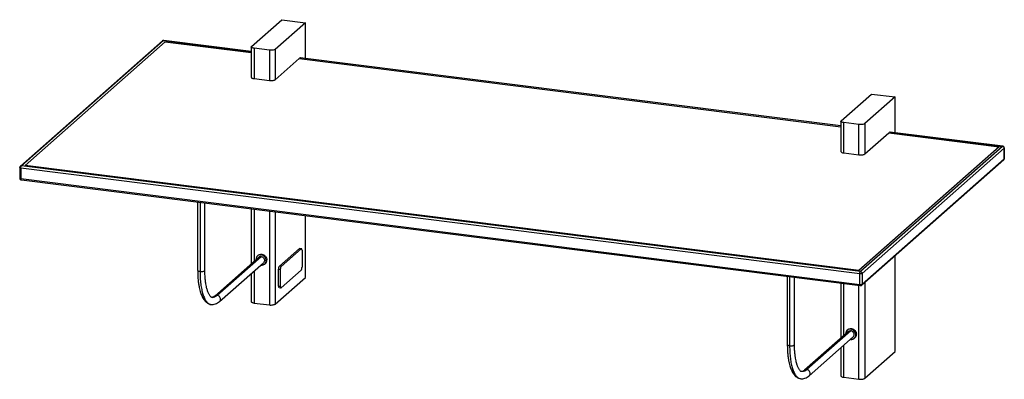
# Paper-space layout '_Dimetric' of a CAD drawing. Header units: millimetres. Extents: x 5688 to 6782, y -2153 to -1754.
import ezdxf

# ---------------------------------------------------------------- set-up
doc = ezdxf.new("R2010")
doc.units = ezdxf.units.MM

psp = doc.layouts.new('_Dimetric')

# ---------------------------------------------------------------- linework, layer by layer
at = {"color": 7, "linetype": 'Continuous', "lineweight": 25}
for p, q in [((5946, -1783.4), (5979.6, -1753.8)), ((6005.7, -1757.1), (5972.2, -1786.7)), ((5979.6, -1753.8), (6005.7, -1757.1)), ((6005.7, -1796.7), (6005.7, -1757.1)), ((5846.9, -1777.4), (5689.2, -1916.4)), ((5690.5, -1916), (5848.2, -1777)), ((5694.4, -1915.5), (5849.9, -1778.3)), ((5848.2, -1777), (5945.6, -1789.3)), ((5945.6, -1789.1), (5848.4, -1776.9)), ((5849.9, -1778.3), (5945.6, -1790.3)), ((5945.6, -1784), (5945.6, -1817.7)), ((5965.7, -1787.7), (5948.9, -1785.5)), ((5948.9, -1785.5), (5948.9, -1819.2)), ((5965.7, -1787.7), (5965.7, -1821.4)), ((5972.2, -1786.7), (5972.2, -1820.4)), ((5972.2, -1820.4), (5998.7, -1797)), ((5998.7, -1797), (6600.4, -1872.8)), ((6600.4, -1871.8), (5999.7, -1796.1)), ((5999.8, -1796), (5999.9, -1795.9)), ((6600.4, -1871.6), (5999.9, -1796)), ((5948.9, -1819.2), (5965.7, -1821.4)), ((6600.7, -1865.9), (6634.3, -1836.3)), ((6634.3, -1836.3), (6660.5, -1839.6)), ((6660.5, -1839.6), (6626.9, -1869.2)), ((6660.5, -1879.2), (6660.5, -1839.6)), ((6600.4, -1866.5), (6600.4, -1900.2)), ((6620.5, -1870.2), (6603.7, -1868)), ((6603.7, -1901.7), (6603.7, -1868)), ((6626.9, -1869.2), (6626.9, -1902.9)), ((6620.5, -1903.9), (6620.5, -1870.2)), ((6626.9, -1902.9), (6653.5, -1879.5)), ((6653.5, -1879.5), (6776, -1894.9)), ((6654.5, -1878.6), (6779.9, -1894.4)), ((6654.6, -1878.5), (6654.7, -1878.4)), ((6780.1, -1894.3), (6654.6, -1878.5)), ((6603.7, -1901.7), (6620.5, -1903.9)), ((6776, -1894.9), (6620.4, -2032.1)), ((6779.9, -1894.4), (6622.2, -2033.4)), ((6781.7, -1896.5), (6624.1, -2035.5)), ((6780.1, -1894.3), (6779.9, -1894.4)), ((6781.9, -1896.3), (6781.7, -1896.5)), ((6781.7, -1908.3), (6781.7, -1896.5)), ((6781.9, -1908), (6781.9, -1896.2)), ((6623.5, -2048.6), (6781.2, -1909.5)), ((6624.1, -2047.3), (6781.7, -1908.3)), ((6781.7, -1908.3), (6781.8, -1908)), ((5688.5, -1917.9), (5688.5, -1929.7)), ((6621.5, -2035.9), (5689.8, -1918.6)), ((5689.8, -1918.6), (5689.8, -1930.3)), ((6622.2, -2033.4), (5690.5, -1916)), ((6620.4, -2032.1), (5694.4, -1915.5)), ((5689.8, -1930.3), (6621.5, -2047.7)), ((5690.3, -1931.7), (6621.9, -2049.1)), ((5886.1, -1956.4), (5886.1, -2032)), ((5888.7, -1956.7), (5888.7, -2033.3)), ((5894.1, -2032), (5894.1, -1957.4)), ((5945.6, -1963.9), (5945.6, -2024.9)), ((5948.9, -1964.3), (5948.9, -2022)), ((5965.7, -1966.4), (5965.7, -2070.5)), ((5972.2, -1967.2), (5972.2, -2069.5)), ((6005.7, -2039.9), (6005.7, -1971.4)), ((5976.9, -2027.6), (5999.2, -2008)), ((6001.1, -2008.2), (5978.8, -2027.8)), ((5999.2, -2008), (5999.5, -2007.9)), ((5999.2, -2008), (6001.1, -2008.2)), ((6001.4, -2008.1), (5999.5, -2007.8)), ((6002, -2009.8), (6002, -2028.6)), ((5953.9, -2017.6), (5905.1, -2060.6)), ((5907.8, -2059.8), (5956.6, -2016.8)), ((5951, -2019.9), (5951, -2020.1)), ((5953.3, -2015.4), (5952.6, -2016.1)), ((5962.2, -2021.3), (5962.9, -2020.6)), ((6660.5, -2122.4), (6660.5, -2015.9)), ((5910.4, -2066.6), (5959.2, -2023.6)), ((5948.9, -2032.7), (5948.9, -2068.4)), ((5960.6, -2025.1), (5961.3, -2024.4)), ((5976, -2030.7), (5977.9, -2031)), ((5976, -2049.6), (5976, -2030.7)), ((5978.8, -2027.8), (5976.9, -2027.6)), ((5977.9, -2031), (5977.9, -2049.8)), ((5978.8, -2051.4), (6001.1, -2031.8)), ((5945.6, -2035.5), (5945.6, -2066.8)), ((5972.2, -2069.5), (6005.7, -2039.9)), ((6540.9, -2038.9), (6540.9, -2114.5)), ((6543.5, -2039.2), (6543.5, -2115.8)), ((6548.9, -2114.5), (6548.9, -2039.9)), ((6621.5, -2047.7), (6621.5, -2035.9)), ((6624.1, -2035.5), (6624.1, -2047.3)), ((5976, -2049.6), (5977.9, -2049.8)), ((5976.6, -2051.3), (5978.5, -2051.5)), ((6600.4, -2046.4), (6600.4, -2107.4)), ((6603.7, -2104.5), (6603.7, -2046.8)), ((6620.5, -2153), (6620.5, -2048.9)), ((6626.9, -2045.6), (6626.9, -2152)), ((5901.8, -2061.9), (5902.1, -2062.1)), ((5901, -2069.9), (5901.1, -2069.9)), ((5948.9, -2068.4), (5965.7, -2070.5)), ((6611.4, -2099.3), (6562.6, -2142.3)), ((6608.1, -2097.9), (6607.4, -2098.6)), ((6608.7, -2100.1), (6559.9, -2143.1)), ((6565.2, -2149.1), (6614, -2106.1)), ((6605.8, -2102.4), (6605.8, -2102.6)), ((6605.8, -2102.4), (6605.8, -2102.6)), ((6615.3, -2107.6), (6616, -2106.9)), ((6617.7, -2103.1), (6617, -2103.8)), ((6600.4, -2118), (6600.4, -2149.3)), ((6603.7, -2150.9), (6603.7, -2115.2)), ((6626.9, -2152), (6660.5, -2122.4)), ((6555.8, -2152.4), (6555.9, -2152.4)), ((6603.7, -2150.9), (6620.5, -2153))]:
    psp.add_line(p, q, dxfattribs=at)
at = {"color": 7, "linetype": 'Continuous', "lineweight": 25, "flags": 128}
psp.add_lwpolyline([(6611.1, -2108.6), (6611.4, -2108.7), (6613.5, -2108.6), (6615.3, -2107.6), (6616.6, -2105.9), (6617, -2103.8), (6616.6, -2101.5), (6615.3, -2099.6), (6613.5, -2098.1), (6611.4, -2097.4), (6609.2, -2097.6), (6607.4, -2098.6), (6606.2, -2100.2), (6605.8, -2102.4), (6605.8, -2102.4)], dxfattribs=at)
at = {"color": 7, "linetype": 'Continuous', "lineweight": 25}
for points, knots in [([(5848.4, -1776.9), (5848.4, -1776.9), (5848.3, -1776.8), (5848, -1776.9), (5847.5, -1777), (5847, -1777.2), (5846.9, -1777.4), (5846.8, -1777.4)], [0, 0, 0, 0, 0.001743, 0.251701, 0.495309, 0.942455, 1, 1, 1, 1]), ([(5846.9, -1777.4), (5846.9, -1777.3), (5847.1, -1777.1), (5847.6, -1777), (5848, -1777), (5848.2, -1777)], [0, 0, 0, 0, 0.12517, 0.579623, 1, 1, 1, 1]), ([(5848.4, -1776.9), (5848.4, -1776.9), (5848.4, -1776.8), (5848.3, -1776.9), (5848.2, -1777)], [0, 0, 0, 0, 0.087372, 1, 1, 1, 1]), ([(5948.9, -1785.5), (5948.2, -1785.4), (5946.9, -1785.2), (5945.8, -1784.6), (5945.5, -1783.9), (5945.8, -1783.6), (5946, -1783.4)], [0, 0, 0, 0, 0.270261, 0.562429, 0.789736, 1, 1, 1, 1]), ([(5972.2, -1786.7), (5971.8, -1786.9), (5971.1, -1787.3), (5969.3, -1787.7), (5967.4, -1787.8), (5966.2, -1787.7), (5965.7, -1787.7)], [0, 0, 0, 0, 0.270261, 0.562429, 0.789736, 1, 1, 1, 1]), ([(5999.9, -1795.9), (6000, -1795.9), (6000.2, -1795.7), (6000.3, -1795.9), (6000.4, -1796)], [0, 0, 0, 0, 0.590482, 1, 1, 1, 1]), ([(5945.7, -1817.7), (5945.7, -1817.7), (5945.5, -1818), (5946.2, -1818.5), (5947.3, -1819), (5948.4, -1819.2), (5948.9, -1819.2)], [0, 0, 0, 0, 0.051988, 0.431547, 0.726844, 1, 1, 1, 1]), ([(5965.7, -1821.4), (5966.4, -1821.4), (5967.8, -1821.5), (5969.9, -1821.3), (5971.4, -1820.9), (5971.9, -1820.6), (5972.2, -1820.4)], [0, 0, 0, 0, 0.270261, 0.562429, 0.789736, 1, 1, 1, 1]), ([(6603.7, -1868), (6603, -1867.9), (6601.7, -1867.7), (6600.6, -1867.1), (6600.3, -1866.4), (6600.6, -1866.1), (6600.7, -1865.9)], [0, 0, 0, 0, 0.270261, 0.562429, 0.789736, 1, 1, 1, 1]), ([(6626.9, -1869.2), (6626.6, -1869.4), (6625.9, -1869.8), (6624.1, -1870.2), (6622.1, -1870.3), (6621, -1870.2), (6620.5, -1870.2)], [0, 0, 0, 0, 0.270261, 0.562429, 0.789736, 1, 1, 1, 1]), ([(6654.7, -1878.4), (6654.8, -1878.3), (6655, -1878.2), (6655.1, -1878.4), (6655.1, -1878.5)], [0, 0, 0, 0, 0.590482, 1, 1, 1, 1]), ([(6600.5, -1900.2), (6600.5, -1900.2), (6600.3, -1900.5), (6600.9, -1901), (6602.1, -1901.5), (6603.2, -1901.7), (6603.7, -1901.7)], [0, 0, 0, 0, 0.0519885, 0.4315472, 0.7268443, 1, 1, 1, 1]), ([(6781.7, -1896.5), (6781.7, -1896.2), (6781.6, -1895.6), (6781.1, -1894.9), (6780.5, -1894.5), (6780.1, -1894.4), (6779.9, -1894.4)], [0, 0, 0, 0, 0.270261, 0.562429, 0.789736, 1, 1, 1, 1]), ([(6781.9, -1896.3), (6781.8, -1896.1), (6781.8, -1895.7), (6781.6, -1895.2), (6781.4, -1894.9), (6781.1, -1894.6), (6780.6, -1894.4), (6780.3, -1894.3), (6780.1, -1894.3)], [0, 0, 0, 0, 0.224986, 0.361049, 0.5, 0.638951, 0.775014, 1, 1, 1, 1]), ([(6620.5, -1903.9), (6621.2, -1903.9), (6622.6, -1904), (6624.7, -1903.8), (6626.2, -1903.4), (6626.7, -1903.1), (6626.9, -1902.9)], [0, 0, 0, 0, 0.270261, 0.562429, 0.789736, 1, 1, 1, 1]), ([(6781.1, -1909.5), (6781.2, -1909.5), (6781.5, -1909.3), (6781.8, -1908.7), (6781.8, -1908.3), (6781.9, -1908)], [0, 0, 0, 0, 0.2002722, 0.6010966, 1, 1, 1, 1]), ([(6781.2, -1909.5), (6781.2, -1909.5), (6781.4, -1909.3), (6781.7, -1908.9), (6781.7, -1908.5), (6781.7, -1908.3)], [0, 0, 0, 0, 0.12517, 0.579623, 1, 1, 1, 1]), ([(5689.2, -1916.4), (5689.2, -1916.4), (5689, -1916.6), (5688.7, -1917), (5688.6, -1917.5), (5688.5, -1917.7), (5688.5, -1917.9), (5688.5, -1917.9)], [0, 0, 0, 0, 0.0622524, 0.5071654, 0.7495563, 0.9982653, 1, 1, 1, 1]), ([(5689.8, -1918.6), (5689.5, -1918.5), (5689, -1918.4), (5688.6, -1918.2), (5688.5, -1918), (5688.5, -1917.9), (5688.5, -1917.9)], [0, 0, 0, 0, 0.331672, 0.690229, 0.969186, 1, 1, 1, 1]), ([(5689.2, -1916.4), (5689.3, -1916.4), (5689.4, -1916.2), (5689.9, -1916), (5690.3, -1916), (5690.5, -1916)], [0, 0, 0, 0, 0.0892893, 0.5623808, 1, 1, 1, 1]), ([(5689.8, -1918.6), (5689.8, -1918.3), (5689.8, -1917.7), (5690, -1916.9), (5690.3, -1916.3), (5690.4, -1916.1), (5690.5, -1916)], [0, 0, 0, 0, 0.270261, 0.562429, 0.789736, 1, 1, 1, 1]), ([(5688.5, -1929.7), (5688.5, -1929.9), (5688.6, -1930.3), (5688.8, -1930.7), (5689, -1931.1), (5689.4, -1931.4), (5689.8, -1931.6), (5690.1, -1931.7), (5690.3, -1931.7)], [0, 0, 0, 0, 0.230499, 0.366615, 0.513892, 0.670165, 0.83888, 1, 1, 1, 1]), ([(5688.5, -1929.7), (5688.5, -1929.7), (5688.5, -1929.8), (5688.7, -1930), (5689.2, -1930.2), (5689.6, -1930.3), (5689.8, -1930.3)], [0, 0, 0, 0, 0.051988, 0.431547, 0.726844, 1, 1, 1, 1]), ([(5689.8, -1930.3), (5689.8, -1930.6), (5689.8, -1931.1), (5690, -1931.6), (5690.2, -1931.7), (5690.3, -1931.7)], [0, 0, 0, 0, 0.351168, 0.730801, 1, 1, 1, 1]), ([(6002, -2009.8), (6001.9, -2009.5), (6001.9, -2008.8), (6001.7, -2008.2), (6001.4, -2008), (6001.2, -2008.1), (6001.1, -2008.2)], [0, 0, 0, 0, 0.270261, 0.562429, 0.789736, 1, 1, 1, 1]), ([(5962.2, -2021.3), (5962.1, -2020.5), (5961.9, -2019), (5960.6, -2017), (5958.8, -2015.5), (5956.6, -2014.8), (5954.4, -2014.9), (5952.5, -2015.9), (5951.3, -2017.7), (5950.8, -2019.2), (5951, -2020), (5951, -2020.1)], [0, 0, 0, 0, 0.123081, 0.246162, 0.369244, 0.492327, 0.615409, 0.738492, 0.861575, 0.984658, 1, 1, 1, 1]), ([(5962.2, -2021.3), (5962.1, -2020.5), (5961.9, -2019), (5960.6, -2017), (5958.8, -2015.5), (5956.6, -2014.8), (5954.4, -2014.9), (5952.5, -2015.9), (5951.2, -2017.7), (5951.1, -2019.1), (5951, -2019.9)], [0, 0, 0, 0, 0.124999, 0.249998, 0.374998, 0.499998, 0.624998, 0.749999, 0.874999, 1, 1, 1, 1]), ([(5953.3, -2015.4), (5953.3, -2015.4), (5953.7, -2014.9), (5955.1, -2014.3), (5957.3, -2014.1), (5959.5, -2014.9), (5961.4, -2016.3), (5962.6, -2018.4), (5962.8, -2019.9), (5962.9, -2020.6)], [0, 0, 0, 0, 0.000002, 0.166669, 0.333337, 0.500003, 0.66667, 0.833335, 1, 1, 1, 1]), ([(5956.6, -2016.8), (5956.1, -2016.8), (5955.1, -2016.8), (5954.3, -2017.3), (5953.9, -2017.6)], [0, 0, 0, 0, 0.480217, 1, 1, 1, 1]), ([(5956.3, -2026.1), (5956.4, -2026.2), (5957.2, -2026.4), (5958.8, -2026.2), (5960.6, -2025.2), (5961.9, -2023.5), (5962.1, -2022), (5962.2, -2021.3)], [0, 0, 0, 0, 0.030227, 0.272671, 0.515116, 0.757558, 1, 1, 1, 1]), ([(5956.3, -2026.1), (5956.4, -2026.2), (5957.2, -2026.4), (5958.8, -2026.2), (5960.6, -2025.2), (5961.9, -2023.5), (5962.1, -2022), (5962.2, -2021.3)], [0, 0, 0, 0, 0.030227, 0.272672, 0.515116, 0.757558, 1, 1, 1, 1]), ([(5956.6, -2016.8), (5957.1, -2016.9), (5958, -2017.1), (5959.3, -2018.2), (5960.1, -2019.5), (5960.4, -2021), (5960.2, -2022.5), (5959.5, -2023.2), (5959.2, -2023.6)], [0, 0, 0, 0, 0.160072, 0.333333, 0.506594, 0.666667, 0.826739, 1, 1, 1, 1]), ([(5961.3, -2024.4), (5961.3, -2024.4), (5961.9, -2024.1), (5962.6, -2022.8), (5962.8, -2021.4), (5962.9, -2020.6)], [0, 0, 0, 0, 0.000013, 0.500006, 1, 1, 1, 1]), ([(5886.1, -2032), (5886.1, -2032), (5886, -2032.2), (5886.4, -2032.6), (5887.3, -2033.1), (5888.2, -2033.2), (5888.7, -2033.3)], [0, 0, 0, 0, 0.012768, 0.3504125, 0.6880571, 1, 1, 1, 1]), ([(5886.1, -2032), (5886.1, -2033.9), (5886.2, -2037.5), (5886.5, -2042.5), (5887.1, -2047), (5887.7, -2050.9), (5888.5, -2054.1), (5889.2, -2056.8), (5890.1, -2059.2), (5891.1, -2061.4), (5892.2, -2063.5), (5893.6, -2065.6), (5895.2, -2067.3), (5897, -2068.6), (5898.9, -2069.6), (5900.3, -2069.9), (5901, -2070)], [0, 0, 0, 0, 0.091607, 0.180323, 0.266165, 0.345718, 0.415804, 0.476377, 0.533008, 0.594916, 0.66249, 0.724335, 0.801119, 0.860739, 0.927075, 1, 1, 1, 1]), ([(5888.7, -2033.3), (5889.2, -2033.3), (5890.2, -2033.4), (5891.8, -2033.3), (5893.1, -2033), (5894, -2032.5), (5894.1, -2032.2), (5894.1, -2032)], [0, 0, 0, 0, 0.1951656, 0.4064113, 0.617657, 0.8128226, 1, 1, 1, 1]), ([(5888.7, -2033.3), (5888.7, -2035.7), (5888.8, -2040.6), (5889.5, -2047.4), (5890.5, -2053.5), (5891.8, -2058.8), (5893.6, -2063.2), (5895.5, -2066.5), (5897.7, -2068.7), (5899.6, -2069.9), (5900.7, -2069.9), (5901, -2069.9)], [0, 0, 0, 0, 0.121747, 0.243494, 0.365238, 0.486986, 0.608732, 0.730478, 0.84528, 0.960083, 1, 1, 1, 1]), ([(5902, -2062.1), (5901.8, -2062), (5901.2, -2061.9), (5900.4, -2061.2), (5899.6, -2060.2), (5898.8, -2058.9), (5898.1, -2057.6), (5897.6, -2056.3), (5897.2, -2055.1), (5896.8, -2053.9), (5896.3, -2052.3), (5895.7, -2050.1), (5895.2, -2047), (5894.6, -2043), (5894.2, -2038), (5894.1, -2034.1), (5894.1, -2032)], [0, 0, 0, 0, 0.102833, 0.193942, 0.273224, 0.340989, 0.400154, 0.451083, 0.483805, 0.515802, 0.560787, 0.619958, 0.693382, 0.781137, 0.883312, 1, 1, 1, 1]), ([(5976, -2030.7), (5976.1, -2030.4), (5976.1, -2029.7), (5976.3, -2028.7), (5976.6, -2028), (5976.8, -2027.7), (5976.9, -2027.6)], [0, 0, 0, 0, 0.270261, 0.562429, 0.789736, 1, 1, 1, 1]), ([(5978.8, -2027.8), (5978.7, -2028), (5978.4, -2028.3), (5978.1, -2029.2), (5977.9, -2030.2), (5977.9, -2030.7), (5977.9, -2031)], [0, 0, 0, 0, 0.270261, 0.562429, 0.789736, 1, 1, 1, 1]), ([(6001.1, -2031.8), (6001.2, -2031.6), (6001.5, -2031.3), (6001.8, -2030.4), (6001.9, -2029.5), (6001.9, -2028.9), (6002, -2028.6)], [0, 0, 0, 0, 0.270261, 0.562429, 0.789736, 1, 1, 1, 1]), ([(6621.5, -2035.9), (6621.5, -2035.7), (6621.5, -2035.1), (6621.7, -2034.3), (6621.9, -2033.7), (6622.1, -2033.5), (6622.2, -2033.4)], [0, 0, 0, 0, 0.270261, 0.562429, 0.789736, 1, 1, 1, 1]), ([(6624.1, -2035.5), (6624, -2035.3), (6623.9, -2034.7), (6623.4, -2034), (6622.8, -2033.6), (6622.4, -2033.5), (6622.2, -2033.4)], [0, 0, 0, 0, 0.270261, 0.562429, 0.789736, 1, 1, 1, 1]), ([(6624.1, -2035.5), (6623.9, -2035.6), (6623.6, -2035.8), (6622.9, -2035.9), (6622.1, -2036), (6621.7, -2036), (6621.5, -2035.9)], [0, 0, 0, 0, 0.270261, 0.562429, 0.789736, 1, 1, 1, 1]), ([(5976.6, -2051.3), (5976.6, -2051.3), (5976.4, -2051.3), (5976.2, -2051), (5976.1, -2050.4), (5976.1, -2049.9), (5976, -2049.6)], [0, 0, 0, 0, 0.0519885, 0.4315472, 0.7268443, 1, 1, 1, 1]), ([(5977.9, -2049.8), (5977.9, -2050.2), (5978, -2050.8), (5978.2, -2051.4), (5978.5, -2051.6), (5978.7, -2051.5), (5978.8, -2051.4)], [0, 0, 0, 0, 0.270261, 0.562429, 0.789736, 1, 1, 1, 1]), ([(6621.5, -2047.7), (6621.8, -2047.7), (6622.3, -2047.8), (6623.1, -2047.7), (6623.8, -2047.5), (6624, -2047.4), (6624.1, -2047.3)], [0, 0, 0, 0, 0.270261, 0.562429, 0.789736, 1, 1, 1, 1]), ([(6621.9, -2049.1), (6621.9, -2049.1), (6621.8, -2049.1), (6621.6, -2048.8), (6621.5, -2048.3), (6621.5, -2047.9), (6621.5, -2047.7)], [0, 0, 0, 0, 0.045791, 0.427831, 0.725059, 1, 1, 1, 1]), ([(6621.8, -2049.1), (6621.9, -2049.1), (6622.2, -2049.1), (6622.7, -2049.1), (6623.1, -2048.9), (6623.4, -2048.7), (6623.5, -2048.6)], [0, 0, 0, 0, 0.228119, 0.47477, 0.734473, 1, 1, 1, 1]), ([(6624.1, -2047.3), (6624, -2047.6), (6624, -2048.1), (6623.6, -2048.4), (6623.5, -2048.6)], [0, 0, 0, 0, 0.534183, 1, 1, 1, 1]), ([(5905.1, -2060.6), (5904.6, -2061.1), (5903.4, -2062), (5902.5, -2062.1), (5902, -2062.1)], [0, 0, 0, 0, 0.503704, 1, 1, 1, 1]), ([(5902.3, -2062.1), (5903.2, -2062.1), (5905, -2062), (5906.9, -2060.5), (5907.8, -2059.8)], [0, 0, 0, 0, 0.499999, 1, 1, 1, 1]), ([(5907.8, -2059.8), (5907.3, -2059.8), (5906.4, -2059.8), (5905.4, -2060.2), (5905.1, -2060.6), (5905.1, -2060.6)], [0, 0, 0, 0, 0.480149, 0.999858, 1, 1, 1, 1]), ([(5910.4, -2066.6), (5910.8, -2066.2), (5911.4, -2065.5), (5911.6, -2064.1), (5911.3, -2062.6), (5910.5, -2061.2), (5909.2, -2060.2), (5908.3, -2059.9), (5907.8, -2059.8)], [0, 0, 0, 0, 0.173222, 0.333302, 0.493382, 0.666651, 0.83992, 1, 1, 1, 1]), ([(5901, -2070), (5901.8, -2070.1), (5903.4, -2070.2), (5905.8, -2069.5), (5908.1, -2068.4), (5909.7, -2067.2), (5910.4, -2066.6)], [0, 0, 0, 0, 0.251226, 0.502153, 0.752016, 1, 1, 1, 1]), ([(5945.7, -2066.8), (5945.7, -2066.9), (5945.5, -2067.1), (5946.2, -2067.6), (5947.3, -2068.1), (5948.4, -2068.3), (5948.9, -2068.4)], [0, 0, 0, 0, 0.051988, 0.431547, 0.726844, 1, 1, 1, 1]), ([(5965.7, -2070.5), (5966.4, -2070.6), (5967.8, -2070.7), (5969.9, -2070.5), (5971.4, -2070), (5971.9, -2069.7), (5972.2, -2069.5)], [0, 0, 0, 0, 0.270261, 0.562429, 0.789736, 1, 1, 1, 1]), ([(6617, -2103.8), (6616.9, -2103), (6616.7, -2101.5), (6615.4, -2099.5), (6613.6, -2098), (6611.4, -2097.3), (6609.2, -2097.4), (6607.3, -2098.4), (6606, -2100.2), (6605.8, -2101.6), (6605.8, -2102.4)], [0, 0, 0, 0, 0.125001, 0.250001, 0.375002, 0.500002, 0.625002, 0.750002, 0.875001, 1, 1, 1, 1]), ([(6608.1, -2097.9), (6608.7, -2097.5), (6609.8, -2096.8), (6612.1, -2096.6), (6614.3, -2097.3), (6616.1, -2098.8), (6617.4, -2100.9), (6617.6, -2102.4), (6617.7, -2103.1)], [0, 0, 0, 0, 0.166663, 0.33333, 0.499997, 0.666665, 0.833332, 1, 1, 1, 1]), ([(6608.7, -2100.1), (6609.1, -2099.8), (6609.9, -2099.2), (6610.9, -2099.3), (6611.4, -2099.3)], [0, 0, 0, 0, 0.519783, 1, 1, 1, 1]), ([(6614, -2106.1), (6614.3, -2105.7), (6614.9, -2105), (6615.2, -2103.5), (6614.9, -2102), (6614.1, -2100.7), (6612.8, -2099.6), (6611.8, -2099.4), (6611.4, -2099.3)], [0, 0, 0, 0, 0.173261, 0.333333, 0.493406, 0.666667, 0.839928, 1, 1, 1, 1]), ([(6611.1, -2108.6), (6611.2, -2108.7), (6612, -2108.9), (6613.6, -2108.6), (6615.4, -2107.7), (6616.7, -2106), (6616.9, -2104.5), (6617, -2103.8)], [0, 0, 0, 0, 0.030216, 0.272662, 0.515108, 0.757554, 1, 1, 1, 1]), ([(6616, -2106.9), (6616.5, -2106.4), (6617.5, -2105.4), (6617.6, -2103.9), (6617.7, -2103.1)], [0, 0, 0, 0, 0.499997, 1, 1, 1, 1]), ([(6540.9, -2114.5), (6540.9, -2114.5), (6540.8, -2114.7), (6541.2, -2115.1), (6542.1, -2115.5), (6543, -2115.7), (6543.5, -2115.8)], [0, 0, 0, 0, 0.012768, 0.350413, 0.688057, 1, 1, 1, 1]), ([(6540.9, -2114.5), (6540.9, -2116.4), (6541, -2120), (6541.3, -2125), (6541.9, -2129.5), (6542.5, -2133.4), (6543.3, -2136.6), (6544, -2139.3), (6544.9, -2141.6), (6545.9, -2143.9), (6547, -2146), (6548.4, -2148.1), (6550, -2149.8), (6551.8, -2151.1), (6553.7, -2152.1), (6555.1, -2152.4), (6555.8, -2152.5)], [0, 0, 0, 0, 0.091607, 0.180323, 0.266165, 0.345718, 0.415804, 0.476377, 0.533008, 0.594916, 0.66249, 0.724335, 0.801119, 0.860739, 0.927075, 1, 1, 1, 1]), ([(6543.5, -2115.8), (6544, -2115.8), (6545, -2115.9), (6546.6, -2115.8), (6547.9, -2115.5), (6548.8, -2115), (6548.8, -2114.7), (6548.9, -2114.5)], [0, 0, 0, 0, 0.1951656, 0.4064113, 0.617657, 0.8128226, 1, 1, 1, 1]), ([(6543.5, -2115.8), (6543.5, -2118.2), (6543.6, -2123.1), (6544.2, -2129.9), (6545.2, -2136), (6546.6, -2141.3), (6548.3, -2145.7), (6550.3, -2149), (6552.5, -2151.2), (6554.3, -2152.4), (6555.5, -2152.4), (6555.8, -2152.4)], [0, 0, 0, 0, 0.121747, 0.243494, 0.365238, 0.486986, 0.608732, 0.730478, 0.84528, 0.960083, 1, 1, 1, 1]), ([(6556.8, -2144.6), (6556.6, -2144.5), (6556, -2144.4), (6555.2, -2143.7), (6554.4, -2142.7), (6553.6, -2141.4), (6552.9, -2140.1), (6552.4, -2138.8), (6551.9, -2137.6), (6551.5, -2136.4), (6551.1, -2134.8), (6550.5, -2132.6), (6550, -2129.5), (6549.4, -2125.5), (6549, -2120.5), (6548.9, -2116.6), (6548.9, -2114.5)], [0, 0, 0, 0, 0.1028333, 0.1939425, 0.2732241, 0.3409886, 0.4001539, 0.4510829, 0.4838046, 0.5158021, 0.5607869, 0.6199577, 0.6933818, 0.7811367, 0.8833117, 1, 1, 1, 1]), ([(6562.6, -2142.3), (6561.8, -2142.9), (6560.2, -2144.1), (6558.3, -2144.8), (6557.2, -2144.5), (6556.8, -2144.5)], [0, 0, 0, 0, 0.403428, 0.806854, 1, 1, 1, 1]), ([(6562.6, -2142.3), (6562.1, -2142.3), (6561.2, -2142.3), (6560.2, -2142.7), (6559.9, -2143.1), (6559.9, -2143.1)], [0, 0, 0, 0, 0.480149, 0.999858, 1, 1, 1, 1]), ([(6565.2, -2149.1), (6565.5, -2148.7), (6566.2, -2148), (6566.4, -2146.6), (6566.1, -2145.1), (6565.3, -2143.7), (6564, -2142.7), (6563.1, -2142.4), (6562.6, -2142.3)], [0, 0, 0, 0, 0.173222, 0.333302, 0.493382, 0.666651, 0.83992, 1, 1, 1, 1]), ([(6555.8, -2152.5), (6556.6, -2152.6), (6558.1, -2152.7), (6560.5, -2152), (6562.9, -2150.9), (6564.5, -2149.7), (6565.2, -2149.1)], [0, 0, 0, 0, 0.251226, 0.502153, 0.752016, 1, 1, 1, 1]), ([(6559.9, -2143.1), (6559.4, -2143.6), (6558.2, -2144.5), (6557.3, -2144.6), (6556.8, -2144.6)], [0, 0, 0, 0, 0.503704, 1, 1, 1, 1]), ([(6600.5, -2149.3), (6600.5, -2149.4), (6600.3, -2149.6), (6600.9, -2150.1), (6602.1, -2150.6), (6603.2, -2150.8), (6603.7, -2150.9)], [0, 0, 0, 0, 0.051988, 0.431547, 0.726844, 1, 1, 1, 1]), ([(6620.5, -2153), (6621.2, -2153.1), (6622.6, -2153.2), (6624.7, -2152.9), (6626.2, -2152.5), (6626.7, -2152.2), (6626.9, -2152)], [0, 0, 0, 0, 0.2702613, 0.5624294, 0.7897364, 1, 1, 1, 1])]:
    psp.add_open_spline(points, degree=3, knots=knots, dxfattribs=at)

doc.saveas('drawing.dxf')
